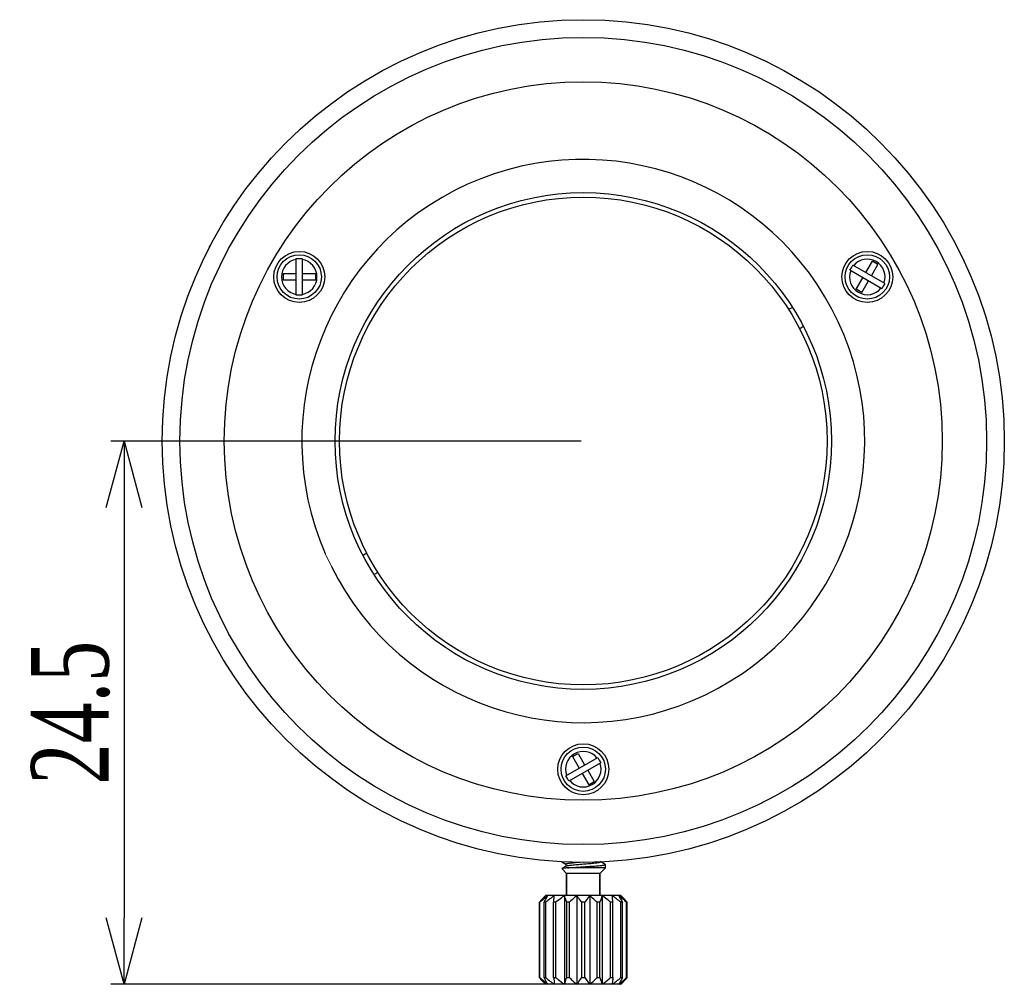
# Model space of a CAD drawing. Header units: millimetres. Extents: x 786 to 913, y 17 to 87.
# Tile 13 of 13: x 868 to 913, y 32 to 75. Entities that reach past the tile are written whole.
import ezdxf

# ---------------------------------------------------------------- set-up
doc = ezdxf.new("R2010")
doc.units = ezdxf.units.MM
doc.layers.get('0').update_dxf_attribs({"color": 50})
doc.layers.add('标注', color=7, linetype='Continuous', lineweight=9)
doc.styles.get("Standard").update_dxf_attribs({"font": 'times.ttf', "width": 0.7})
doc.dimstyles.new('ISO-25', dxfattribs={"dimtxt": 3.5, "dimasz": 3, "dimexe": 0.6, "dimexo": 0.1, "dimtad": 1, "dimdec": 3, "dimdsep": 46, "dimtxsty": 'Standard', "dimblk": 'OPEN30', "dimcen": 2.5, "dimadec": 3, "dimazin": 2, "dimtm": 1e-09, "dimtfac": 1, "dimtdec": 3, "dimtmove": 0, "dimatfit": 3, "dimldrblk": 'OPEN30', "dimfxl": 1, "dimtolj": 1, "dimarcsym": 0})

# ---------------------------------------------------------------- blocks, each defined once
blk = doc.blocks.new('_Open30')
at = {"color": 0, "linetype": 'ByBlock', "lineweight": -2}
for p, q in [((-1, 0.268), (0, 0)), ((0, 0), (-1, -0.268)), ((0, 0), (-1, 0))]:
    blk.add_line(p, q, dxfattribs=at)
blk = doc.blocks.new('*D4')
at = {"layer": 'Defpoints', "color": 0, "ltscale": 0.1, "transparency": 16777216}
for p in [(893.889, 56.262), (873.163, 31.762), (892.292, 31.762)]:
    blk.add_point(p, dxfattribs=at)
at = {"layer": '标注', "color": 0, "lineweight": -2, "ltscale": 0.1, "transparency": 16777216}
for p, q in [((893.789, 56.262), (872.563, 56.262)), ((873.163, 53.262), (873.163, 34.762)), ((892.192, 31.762), (872.563, 31.762))]:
    blk.add_line(p, q, dxfattribs=at)
at = {"layer": '标注', "color": 0, "lineweight": -2, "ltscale": 0.1, "transparency": 16777216, "xscale": 3, "yscale": 3, "zscale": 3}
for p, rotation in [((873.163, 56.262), 90), ((873.163, 31.762), 270)]:
    blk.add_blockref('_Open30', p, dxfattribs=dict(at, rotation=rotation))
at = {"layer": '标注', "color": 0, "ltscale": 0.1, "transparency": 16777216, "insert": (870.753, 44.012), "char_height": 3.5, "attachment_point": 5, "rotation": 90}
blk.add_mtext('\\A1;24.5', dxfattribs=at)

msp = doc.modelspace()

# ---------------------------------------------------------------- linework, layer by layer
at = {"color": 0, "linetype": 'Continuous'}
for p, q in [((880.9307, 62.8333), (880.9307, 64.4913)), ((880.9307, 64.4913), (881.0719, 64.4913)), ((881.0719, 64.4913), (881.207, 64.4913)), ((881.207, 64.4913), (881.207, 62.8333)), ((905.9207, 63.9598), (905.9883, 64.0768)), ((905.9883, 64.0768), (906.0589, 64.1991)), ((907.4948, 63.3701), (906.0589, 64.1991)), ((906.6467, 63.8597), (906.9411, 64.3695)), ((906.8913, 63.7185), (907.1856, 64.2283)), ((907.1856, 64.2283), (906.9411, 64.3695)), ((880.342, 63.7945), (880.342, 63.5121)), ((880.9307, 63.7945), (880.342, 63.7945)), ((881.8018, 63.7945), (881.207, 63.7945)), ((881.8018, 63.7945), (881.8018, 63.5121)), ((907.3566, 63.1307), (905.9207, 63.9598)), ((906.2112, 63.1053), (906.5086, 63.6203)), ((880.9307, 63.5121), (880.342, 63.5121)), ((881.8018, 63.5121), (881.207, 63.5121)), ((906.4557, 62.9641), (906.2112, 63.1053)), ((906.4557, 62.9641), (906.7531, 63.4792)), ((907.4242, 63.2478), (907.3566, 63.1307)), ((907.4948, 63.3701), (907.4242, 63.2478)), ((881.0719, 62.8333), (880.9307, 62.8333)), ((881.207, 62.8333), (881.0719, 62.8333)), ((903.3008, 62.2735), (903.1555, 62.1896)), ((903.8008, 61.4075), (903.6555, 61.3236)), ((884.1226, 51.201), (883.9773, 51.1171)), ((884.6226, 50.335), (884.4773, 50.2511)), ((893.1035, 41.1648), (894.5394, 41.9939)), ((893.4096, 42.0283), (893.6542, 42.1695)), ((893.4096, 42.0283), (893.707, 41.5133)), ((893.6542, 42.1695), (893.9515, 41.6545)), ((894.5394, 41.9939), (894.607, 41.8768)), ((894.607, 41.8768), (894.6776, 41.7545)), ((894.6776, 41.7545), (893.2417, 40.9255)), ((894.0897, 41.4151), (894.3841, 40.9053)), ((893.1711, 41.0478), (893.1035, 41.1648)), ((893.2417, 40.9255), (893.1711, 41.0478)), ((893.8452, 41.274), (894.1395, 40.7641)), ((894.1395, 40.7641), (894.3841, 40.9053)), ((892.9224, 36.9852), (892.9207, 36.9806)), ((893.139, 36.7623), (892.9207, 36.9806)), ((893.1132, 37.0962), (892.9224, 36.9852)), ((892.9271, 37.2867), (893.1036, 37.184)), ((893.1036, 37.184), (893.1055, 37.1829)), ((893.1055, 37.1873), (893.1055, 37.0917)), ((894.889, 37.0123), (893.1819, 37.0123)), ((893.8951, 37.1878), (893.9427, 37.1917)), ((894.639, 36.7623), (894.889, 37.0123)), ((894.8077, 37.2131), (894.6649, 37.2962)), ((894.883, 37.1693), (894.8077, 37.2131)), ((894.889, 37.0123), (894.889, 37.1623)), ((893.139, 36.7623), (893.139, 35.7623)), ((893.139, 35.7623), (893.139, 36.7623)), ((894.639, 36.7623), (893.139, 36.7623)), ((894.639, 36.7623), (894.639, 35.7623)), ((894.639, 35.7623), (894.639, 36.7623)), ((895.589, 35.7623), (892.189, 35.7623)), ((893.039, 35.7623), (893.039, 31.7623)), ((893.5938, 35.7623), (893.5938, 31.7623)), ((894.1842, 35.7623), (894.1842, 31.7623)), ((894.739, 35.7623), (894.739, 31.7623)), ((891.9088, 32.0623), (891.9088, 35.4623)), ((891.9323, 35.4623), (891.9088, 35.4623)), ((891.9323, 32.0623), (891.9323, 35.4623)), ((892.1241, 32.0623), (892.1241, 35.4623)), ((892.1919, 35.4623), (892.1241, 35.4623)), ((892.1919, 32.0623), (892.1919, 35.4623)), ((892.5522, 32.0623), (892.5522, 35.4623)), ((892.6562, 35.4623), (892.5522, 35.4623)), ((892.6562, 32.0623), (892.6562, 35.4623)), ((893.1416, 32.0623), (893.1416, 35.4623)), ((893.2692, 35.4623), (893.1416, 35.4623)), ((893.2692, 32.0623), (893.2692, 35.4623)), ((893.8212, 32.0623), (893.8212, 35.4623)), ((893.9569, 35.4623), (893.8212, 35.4623)), ((893.9569, 32.0623), (893.9569, 35.4623)), ((894.5089, 32.0623), (894.5089, 35.4623)), ((894.6365, 35.4623), (894.5089, 35.4623)), ((894.6365, 32.0623), (894.6365, 35.4623)), ((895.1219, 32.0623), (895.1219, 35.4623)), ((895.2259, 35.4623), (895.1219, 35.4623)), ((895.2259, 32.0623), (895.2259, 35.4623)), ((895.5862, 32.0623), (895.5862, 35.4623)), ((895.654, 35.4623), (895.5862, 35.4623)), ((895.654, 32.0623), (895.654, 35.4623)), ((895.8457, 32.0623), (895.8457, 35.4623)), ((895.8693, 35.4623), (895.8457, 35.4623)), ((895.8693, 32.0623), (895.8693, 35.4623)), ((891.9323, 32.0623), (891.9088, 32.0623)), ((892.1241, 32.0623), (892.1919, 32.0623)), ((892.5522, 32.0623), (892.6562, 32.0623)), ((893.1416, 32.0623), (893.2692, 32.0623)), ((893.8212, 32.0623), (893.9569, 32.0623)), ((894.5089, 32.0623), (894.6365, 32.0623)), ((895.1219, 32.0623), (895.2259, 32.0623)), ((895.5862, 32.0623), (895.654, 32.0623)), ((895.8457, 32.0623), (895.8693, 32.0623)), ((895.589, 31.7623), (892.189, 31.7623))]:
    msp.add_line(p, q, dxfattribs=at)
for centre, radius in [((893.889, 56.2623), 19), ((893.889, 56.2623), 18.2002), ((893.889, 56.2623), 16.2002), ((893.889, 56.2623), 11.2002), ((893.889, 56.2623), 11), ((881.0719, 63.6623), 1.15), ((881.0719, 63.6623), 1), ((906.7062, 63.6623), 1.15), ((906.7062, 63.6623), 1), ((893.889, 41.4623), 1.15), ((893.889, 41.4623), 1)]:
    msp.add_circle(centre, radius, dxfattribs=at)
for centre, radius, start, end in [((893.889, 56.2623), 12.7002, 206.47461, 203.55814), ((878.0071, 66.3422), 0.2058, 138.63731, 149.99123), ((878.0078, 66.3551), 0.2, 123.73523, 141.65397), ((878.0078, 66.3551), 0.2, 124.29387, 141.65397), ((877.4346, 65.7623), 0.829, 59.72115, 59.85361), ((877.2078, 64.9695), 0.2, 158.34603, 176.26778), ((877.2078, 64.9695), 0.2, 158.34603, 175.71006), ((877.4346, 65.7623), 0.829, 240.14639, 240.27885), ((877.2186, 64.9765), 0.2058, 150.00877, 161.36269), ((881.0719, 63.6623), 0.8, 100.16421, 259.83579), ((881.0719, 63.6623), 0.8, 279.72739, 80.27261), ((906.7062, 63.6623), 0.8, 340.16421, 139.83579), ((906.7062, 63.6623), 0.8, 159.72739, 320.27261), ((893.889, 41.4623), 0.8, 39.72739, 200.27261), ((893.889, 41.4623), 0.8, 220.16421, 19.83579), ((894.6777, 37.467), 0.2047, 280.95977, 281.3819), ((893.889, 37.2623), 0.829, 0.20137, 0.27885), ((894.689, 37.4623), 0.2, 278.62851, 295.70967), ((894.689, 37.4623), 0.2, 278.64792, 296.26748), ((898.1062, 29.9831), 8.2722, 137.02805, 138.51956), ((896.7349, 31.2513), 6.4044, 136.3568, 136.96715), ((896.0756, 31.881), 5.4927, 135.03873, 136.36397), ((874.921, 33.2762), 20.4222, 6.14499, 6.99223), ((891.8493, 32.0243), 5.2875, 43.61031, 44.98699), ((891.0439, 31.2519), 6.4035, 43.03413, 43.64323), ((890.0033, 30.2839), 7.8247, 41.4378, 43.01571), ((897.7756, 37.2415), 7.8258, 221.4379, 223.01449), ((912.8571, 34.2484), 20.4222, 186.14499, 186.99223), ((889.6725, 37.541), 8.2714, 317.0269, 318.51959), ((896.7348, 36.2732), 6.4043, 223.03284, 223.6432), ((895.9287, 35.5003), 5.2875, 223.61031, 224.98699), ((891.7025, 35.6436), 5.4927, 315.03873, 316.36397), ((891.0438, 36.2728), 6.4036, 316.35678, 316.96587)]:
    msp.add_arc(centre, radius, start, end, dxfattribs=at)
for points, knots in [([(893.1819, 37.0123), (893.148, 37.0103), (893.0998, 37.0072), (893.0397, 37.0025), (893.0034, 36.9991), (892.9736, 36.9958), (892.9504, 36.9926), (892.934, 36.9893), (892.9253, 36.9868), (892.9224, 36.9852)], [0, 0, 0, 0, 0.10211254, 0.14465799, 0.18109589, 0.21116735, 0.23465904, 0.25142414, 0.2614703, 0.2614703, 0.2614703, 0.2614703]), ([(893.1055, 37.1873), (893.1055, 37.1893), (893.1079, 37.1926), (893.1122, 37.1957), (893.1197, 37.1997), (893.1327, 37.2043), (893.1524, 37.2096), (893.1774, 37.2149), (893.2076, 37.2203), (893.2428, 37.2257), (893.2987, 37.2332), (893.3789, 37.2424), (893.4856, 37.253), (893.6041, 37.2637), (893.6866, 37.2707), (893.7293, 37.2742)], [0, 0, 0, 0, 0.00613603, 0.01061457, 0.01628126, 0.0314392, 0.05184806, 0.07747097, 0.10819225, 0.14381357, 0.18410251, 0.27752798, 0.38583602, 0.5059281, 0.63434931, 0.63434931, 0.63434931, 0.63434931]), ([(893.1132, 37.0962), (893.1173, 37.0986), (893.1279, 37.1028), (893.147, 37.1084), (893.1722, 37.1139), (893.2169, 37.1221), (893.2859, 37.1317), (893.3828, 37.1429), (893.496, 37.154), (893.6218, 37.1653), (893.7563, 37.1765), (893.8484, 37.184), (893.8951, 37.1878)], [0, 0, 0, 0, 0.01414659, 0.0340933, 0.05985028, 0.0912997, 0.1703553, 0.26890733, 0.38386898, 0.5115887, 0.64798714, 0.78869767, 0.78869767, 0.78869767, 0.78869767]), ([(893.1819, 37.0123), (893.2604, 37.0194), (893.4311, 37.0324), (893.6995, 37.0503), (893.9377, 37.0653), (894.1303, 37.0778), (894.269, 37.087), (894.3995, 37.0963), (894.5189, 37.1055), (894.6247, 37.1147), (894.7146, 37.1238), (894.7786, 37.1318), (894.8204, 37.1384), (894.8444, 37.143), (894.8632, 37.1476), (894.8755, 37.1515), (894.8827, 37.155), (894.8867, 37.1576), (894.889, 37.1605), (894.889, 37.1623)], [0, 0, 0, 0, 0.2364623, 0.5133969, 0.8071028, 0.9523681, 1.0923849, 1.2241384, 1.3447945, 1.4517635, 1.5427648, 1.6158874, 1.6452692, 1.6696703, 1.6890081, 1.7032767, 1.7085546, 1.7126696, 1.718085, 1.718085, 1.718085, 1.718085]), ([(893.9427, 37.1917), (893.991, 37.1956), (894.0854, 37.2033), (894.2218, 37.215), (894.3465, 37.2267), (894.4551, 37.2383), (894.5338, 37.2484), (894.5858, 37.2569), (894.6159, 37.2627), (894.6397, 37.2685), (894.6553, 37.2736), (894.6644, 37.278), (894.6696, 37.2813), (894.6725, 37.285), (894.6725, 37.2873)], [0, 0, 0, 0, 0.14547322, 0.28398771, 0.41071485, 0.52125377, 0.61180187, 0.64860217, 0.679342, 0.70381934, 0.72193476, 0.72865392, 0.73389728, 0.74079776, 0.74079776, 0.74079776, 0.74079776]), ([(894.889, 37.1623), (894.889, 37.1629), (894.8886, 37.1646), (894.8865, 37.1671), (894.8843, 37.1685), (894.883, 37.1693)], [0, 0, 0, 0, 0.0017879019, 0.0050729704, 0.0095841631, 0.0095841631, 0.0095841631, 0.0095841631]), ([(892.2916, 35.7623), (892.2609, 35.7384), (892.1389, 35.6411), (892.0202, 35.5398), (891.9323, 35.4623)], [0, 0, 0, 0, 0.11675986, 0.46805911, 0.46805911, 0.46805911, 0.46805911]), ([(892.1241, 35.4623), (892.1377, 35.488), (892.1917, 35.5891), (892.2477, 35.689), (892.2916, 35.7623)], [0, 0, 0, 0, 0.08738081, 0.34361561, 0.34361561, 0.34361561, 0.34361561]), ([(892.5522, 35.4623), (892.555, 35.488), (892.5661, 35.588), (892.5776, 35.688), (892.5868, 35.7623)], [0, 0, 0, 0, 0.07751731, 0.30198352, 0.30198352, 0.30198352, 0.30198352]), ([(893.039, 35.7623), (893.0064, 35.7384), (892.8765, 35.6413), (892.7499, 35.5398), (892.6562, 35.4623)], [0, 0, 0, 0, 0.12151958, 0.48643234, 0.48643234, 0.48643234, 0.48643234]), ([(893.1416, 35.4623), (893.1333, 35.488), (893.1004, 35.5885), (893.0661, 35.6884), (893.039, 35.7623)], [0, 0, 0, 0, 0.08107898, 0.31706354, 0.31706354, 0.31706354, 0.31706354]), ([(893.5938, 35.7623), (893.5661, 35.7383), (893.4555, 35.6409), (893.3484, 35.5396), (893.2692, 35.4623)], [0, 0, 0, 0, 0.11002199, 0.44209849, 0.44209849, 0.44209849, 0.44209849]), ([(893.8212, 35.4623), (893.8027, 35.4881), (893.729, 35.5896), (893.6529, 35.6895), (893.5938, 35.7623)], [0, 0, 0, 0, 0.09521397, 0.37643548, 0.37643548, 0.37643548, 0.37643548]), ([(894.1842, 35.7623), (894.1647, 35.7383), (894.0867, 35.64), (894.012, 35.5391), (893.9569, 35.4623)], [0, 0, 0, 0, 0.09289575, 0.37644218, 0.37644218, 0.37644218, 0.37644218]), ([(894.5089, 35.4623), (894.4824, 35.4881), (894.3764, 35.5905), (894.2678, 35.6902), (894.1842, 35.7623)], [0, 0, 0, 0, 0.11098939, 0.44209047, 0.44209047, 0.44209047, 0.44209047]), ([(894.739, 35.7623), (894.7302, 35.7381), (894.6945, 35.6386), (894.6611, 35.5384), (894.6365, 35.4623)], [0, 0, 0, 0, 0.07724928, 0.31706598, 0.31706598, 0.31706598, 0.31706598]), ([(895.1219, 35.4623), (895.0906, 35.4882), (894.9652, 35.5908), (894.8371, 35.6905), (894.739, 35.7623)], [0, 0, 0, 0, 0.12169858, 0.48642416, 0.48642416, 0.48642416, 0.48642416]), ([(895.4865, 35.7623), (895.5009, 35.7382), (895.5588, 35.6393), (895.6136, 35.5387), (895.654, 35.4623)], [0, 0, 0, 0, 0.08427096, 0.34362056, 0.34362056, 0.34362056, 0.34362056]), ([(895.8457, 35.4623), (895.8164, 35.4882), (895.6988, 35.5907), (895.5787, 35.6904), (895.4865, 35.7623)], [0, 0, 0, 0, 0.11725587, 0.46805095, 0.46805095, 0.46805095, 0.46805095]), ([(891.9323, 32.0623), (891.9617, 32.0364), (892.0792, 31.9339), (892.1994, 31.8342), (892.2916, 31.7623)], [0, 0, 0, 0, 0.11725587, 0.46805095, 0.46805095, 0.46805095, 0.46805095]), ([(892.2916, 31.7623), (892.2772, 31.7864), (892.2193, 31.8853), (892.1645, 31.9859), (892.1241, 32.0623)], [0, 0, 0, 0, 0.08427096, 0.34362056, 0.34362056, 0.34362056, 0.34362056]), ([(892.6562, 32.0623), (892.6874, 32.0364), (892.8129, 31.9338), (892.9409, 31.8341), (893.039, 31.7623)], [0, 0, 0, 0, 0.12169858, 0.48642416, 0.48642416, 0.48642416, 0.48642416]), ([(893.039, 31.7623), (893.0479, 31.7865), (893.0835, 31.886), (893.117, 31.9863), (893.1416, 32.0623)], [0, 0, 0, 0, 0.07724928, 0.31706598, 0.31706598, 0.31706598, 0.31706598]), ([(893.2692, 32.0623), (893.2956, 32.0365), (893.4017, 31.9341), (893.5103, 31.8344), (893.5938, 31.7623)], [0, 0, 0, 0, 0.11098939, 0.44209047, 0.44209047, 0.44209047, 0.44209047]), ([(893.5938, 31.7623), (893.6133, 31.7863), (893.6914, 31.8846), (893.7661, 31.9855), (893.8212, 32.0623)], [0, 0, 0, 0, 0.09289575, 0.37644218, 0.37644218, 0.37644218, 0.37644218]), ([(893.9569, 32.0623), (893.9754, 32.0365), (894.0491, 31.935), (894.1252, 31.8351), (894.1842, 31.7623)], [0, 0, 0, 0, 0.09521397, 0.37643548, 0.37643548, 0.37643548, 0.37643548]), ([(894.1842, 31.7623), (894.212, 31.7863), (894.3225, 31.8837), (894.4297, 31.985), (894.5089, 32.0623)], [0, 0, 0, 0, 0.11002199, 0.44209849, 0.44209849, 0.44209849, 0.44209849]), ([(894.6365, 32.0623), (894.6448, 32.0366), (894.6777, 31.9361), (894.712, 31.8362), (894.739, 31.7623)], [0, 0, 0, 0, 0.08107898, 0.31706354, 0.31706354, 0.31706354, 0.31706354]), ([(894.739, 31.7623), (894.7717, 31.7862), (894.9016, 31.8833), (895.0282, 31.9848), (895.1219, 32.0623)], [0, 0, 0, 0, 0.12151958, 0.48643234, 0.48643234, 0.48643234, 0.48643234]), ([(895.2259, 32.0623), (895.2231, 32.0366), (895.212, 31.9366), (895.2005, 31.8366), (895.1913, 31.7623)], [0, 0, 0, 0, 0.07751731, 0.30198352, 0.30198352, 0.30198352, 0.30198352]), ([(895.654, 32.0623), (895.6404, 32.0366), (895.5864, 31.9355), (895.5303, 31.8356), (895.4865, 31.7623)], [0, 0, 0, 0, 0.08738081, 0.34361561, 0.34361561, 0.34361561, 0.34361561]), ([(895.4865, 31.7623), (895.5172, 31.7862), (895.6392, 31.8835), (895.7579, 31.9849), (895.8457, 32.0623)], [0, 0, 0, 0, 0.11675986, 0.46805911, 0.46805911, 0.46805911, 0.46805911])]:
    msp.add_open_spline(points, degree=3, knots=knots, dxfattribs=at)
for points in [[(892.5868, 35.7623), (892.452, 35.6666), (892.3209, 35.5657), (892.1919, 35.4623)], [(895.5862, 35.4623), (895.4572, 35.5657), (895.3261, 35.6666), (895.1913, 35.7623)], [(892.1919, 32.0623), (892.3209, 31.9589), (892.452, 31.858), (892.5868, 31.7623)], [(895.1913, 31.7623), (895.3261, 31.858), (895.4572, 31.9589), (895.5862, 32.0623)]]:
    msp.add_open_spline(points, degree=3, dxfattribs=at)
at = {"layer": '标注', "ltscale": 0.1}
msp.add_line((882.5207, 50.6006), (882.2474, 51.1863), dxfattribs=at)

# ---------------------------------------------------------------- dimensions: what is measured, and where the dimension line sits
at = {"layer": '标注', "color": 0, "ltscale": 0.1}
dim = msp.add_linear_dim(base=(873.1629, 31.7623), p1=(893.889, 56.2623), p2=(892.2916, 31.7623), angle=90, dimstyle='ISO-25', dxfattribs=at)
dim.commit()
dim.dimension.update_dxf_attribs({"geometry": '*D4', "text_midpoint": (870.7526, 44.0123)})

doc.saveas('drawing.dxf')
